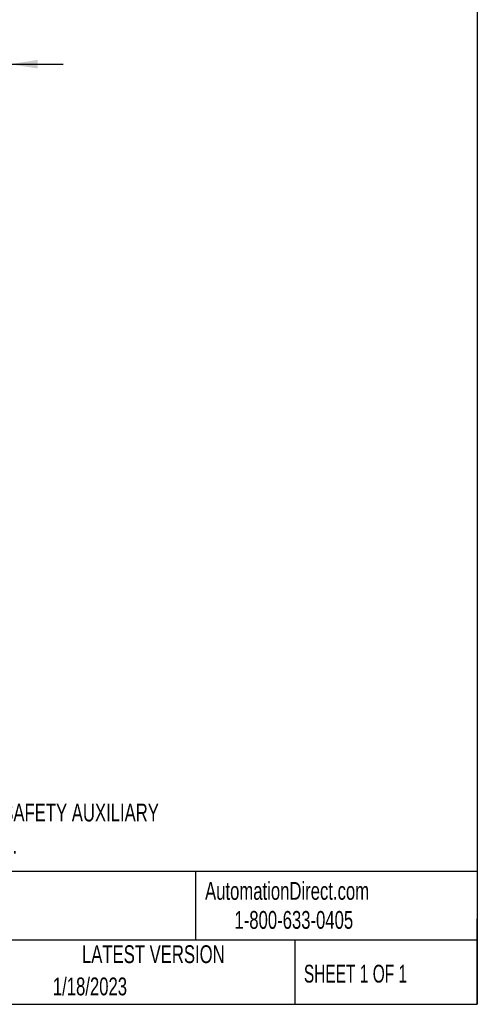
# Model space of a CAD drawing. Header units: inches. Extents: x 0.7 to 32.2, y 0.7 to 24.8.
# Tile 11 of 14: x 25.8 to 32.2, y 0.7 to 14.6. Entities that reach past the tile are written whole.
import ezdxf

# ---------------------------------------------------------------- set-up
doc = ezdxf.new("R2010")
doc.units = ezdxf.units.IN
doc.header["$LTSCALE"] = 3
doc.header["$MEASUREMENT"] = 0
doc.layers.add('DIMENSIONS', color=140, linetype='Continuous', lineweight=25)
doc.layers.add('TEXT', color=140, linetype='Continuous', lineweight=25)
doc.styles.add('SLDTEXTSTYLE0', font='TXT', dxfattribs={"width": 0.7})
doc.styles.add('SLDTEXTSTYLE1', font='TXT', dxfattribs={"width": 0.65})
doc.dimstyles.new('SLDDIMSTYLE0', dxfattribs={"dimtxt": 0.254883, "dimasz": 0.39, "dimexe": 0, "dimexo": 0.0625, "dimgap": 0.063721, "dimtad": 0, "dimtih": 1, "dimtoh": 1, "dimrnd": 1e-09, "dimzin": 12, "dimdsep": 46, "dimtxsty": 'SLDTEXTSTYLE0', "dimsah": 1, "dimcen": 0.09, "dimadec": 0, "dimazin": 3, "dimtfac": 1, "dimtmove": 0, "dimatfit": 0, "dimfxl": 0, "dimfrac": 2, "dimtolj": 1, "dimtzin": 12, "dimarcsym": 0})

# ---------------------------------------------------------------- blocks, each defined once
blk = doc.blocks.new('SW_NOTE_0')
at = {"layer": 'TEXT', "color": 0, "char_height": 0.25, "attachment_point": 1, "style": 'SLDTEXTSTYLE0'}
for s, insert in [('80A, (3) N.O. POWER POLES, (3) N.O./(3) N.C. SAFETY AUXILIARY', (0, 0.322)), ('CONTACTS, 120 VAC (50/60Hz) COIL VOLTAGE.', (0, -0.129))]:
    blk.add_mtext(s, dxfattribs=dict(at, insert=insert))
blk = doc.blocks.new('_D_4')
at = {"layer": 'DIMENSIONS'}
for p, q in [((23.57, 12.86), (23.57, 14.313)), ((25.689, 12.86), (25.689, 14.313)), ((23.57, 13.938), (22.82, 13.938)), ((24.227, 13.938), (24.141, 13.938)), ((24.141, 13.938), (24.141, 13.533)), ((24.984, 13.938), (25.07, 13.938)), ((25.07, 13.938), (25.07, 13.533)), ((25.689, 13.938), (26.439, 13.938)), ((24.141, 13.533), (24.227, 13.533)), ((25.07, 13.533), (24.984, 13.533))]:
    blk.add_line(p, q, dxfattribs=at)
for points in [[(23.57, 13.938), (23.18, 13.998), (23.18, 13.878)], [(25.689, 13.938), (26.079, 13.878), (26.079, 13.998)]]:
    blk.add_solid(points, dxfattribs=at)
at = {"layer": 'DIMENSIONS', "char_height": 0.25, "attachment_point": 1, "style": 'SLDTEXTSTYLE0'}
for s, insert in [('2.12', (24.227, 14.318)), ('53.8', (24.227, 13.855))]:
    blk.add_mtext(s, dxfattribs=dict(at, insert=insert))

msp = doc.modelspace()

# ---------------------------------------------------------------- linework, layer by layer
at = {"layer": 'TEXT'}
for p, q in [((32.25, 24.75), (32.25, 0.75)), ((32.25, 2.613), (0.75, 2.613)), ((28.296, 2.613), (28.296, 1.65)), ((32.25, 0.75), (32.25, 1.95)), ((32.25, 1.65), (0.75, 1.65)), ((29.687, 1.65), (29.687, 0.75)), ((0.75, 0.75), (32.25, 0.75))]:
    msp.add_line(p, q, dxfattribs=at)

# ---------------------------------------------------------------- block references
msp.add_blockref('SW_NOTE_0', (20.499, 3.243), dxfattribs=at)

# ---------------------------------------------------------------- texts
at = {"layer": 'TEXT', "char_height": 0.25}
for s, insert, attachment_point, style in [('AutomationDirect.com', (28.429, 2.466), 1, 'SLDTEXTSTYLE0'), ('1-800-633-0405', (28.842, 2.059), 1, 'SLDTEXTSTYLE0'), ('LATEST VERSION', (27.703, 1.578), 2, 'SLDTEXTSTYLE0'), ('SHEET 1 OF 1', (29.816, 1.305), 1, 'SLDTEXTSTYLE1'), ('1/18/2023', (26.293, 1.126), 1, 'SLDTEXTSTYLE0')]:
    msp.add_mtext(s, dxfattribs=dict(at, insert=insert, attachment_point=attachment_point, style=style))

# ---------------------------------------------------------------- dimensions: what is measured, and where the dimension line sits
at = {"layer": 'DIMENSIONS'}
dim = msp.add_linear_dim(base=(25.689, 13.938), p1=(23.57, 12.71), p2=(25.689, 12.71), angle=0, dimstyle='SLDDIMSTYLE0', dxfattribs=at)
dim.commit()
dim.dimension.update_dxf_attribs({"geometry": '_D_4', "text_midpoint": (24.605, 13.938), "dimtype": 160})

doc.saveas('drawing.dxf')
